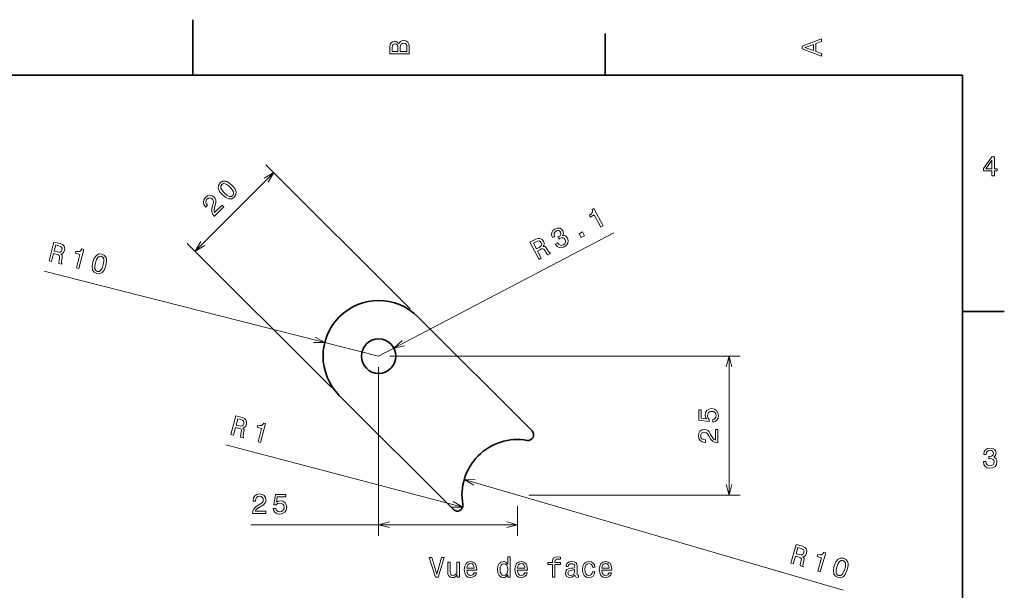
# Model space of a CAD drawing. Extents: x 0 to 297, y 0 to 210.
# Tile 8 of 8: x 117 to 294, y 107 to 210. Entities that reach past the tile are written whole.
import ezdxf

# ---------------------------------------------------------------- set-up
doc = ezdxf.new("R2010")
doc.units = 0

msp = doc.modelspace()

# ---------------------------------------------------------------- linework, layer by layer
at = {"color": 7, "lineweight": 35, "ltscale": 0.25}
msp.add_line((148.5, 200), (148.5, 210), dxfattribs=at)
at = {"color": 7, "lineweight": 35, "ltscale": 0.1875}
for p, q in [((222.699997, 200), (222.699997, 207.5)), ((287, 157.5), (294.5, 157.5))]:
    msp.add_line(p, q, dxfattribs=at)
at = {"color": 7, "lineweight": 35}
for p, q in [((287, 200), (10, 200)), ((287, 10), (287, 200)), ((188.984344, 156.540619), (209.512207, 136.012756)), ((195.370071, 121.870628), (174.842194, 142.398499))]:
    msp.add_line(p, q, dxfattribs=at)
at = {"color": 7, "lineweight": 13, "ltscale": 0.5}
msp.add_line((148.89357, 168.347122), (163.035706, 182.489258), dxfattribs=at)
at = {"color": 7, "lineweight": 13}
for p, q in [((187.570129, 157.954834), (161.62149, 183.903473)), ((181.913269, 149.469559), (224.236389, 171.648315)), ((173.427994, 143.812698), (147.479355, 169.761337)), ((181.913269, 149.469559), (121.74263, 164.766403)), ((183.913269, 149.469559), (246.969437, 149.469559)), ((244.969437, 124.469559), (244.969437, 149.469559)), ((181.913269, 147.469559), (181.913269, 117.144882)), ((197.044357, 122.323669), (154.440887, 133.514862)), ((197.312973, 127.26857), (265.500183, 107.38829)), ((208.913269, 124.469559), (246.969437, 124.469559)), ((158.945358, 119.144882), (206.913269, 119.144882))]:
    msp.add_line(p, q, dxfattribs=at)
at = {"color": 7, "lineweight": 13, "ltscale": 0.133117}
msp.add_line((206.913269, 122.469559), (206.913269, 117.144882), dxfattribs=at)
at = {"color": 7, "lineweight": 13}
for points in [[(185.542007, 205.630417), (185.249496, 205.983429), (185.052811, 206.074219), (184.81073, 206.104477), (184.432495, 206.03891), (184.160156, 205.842224), (183.993729, 205.524506), (183.933212, 205.080704), (183.933212, 203.835022), (187.433212, 203.835022), (187.433212, 205.151306), (187.36261, 205.620331), (187.155838, 205.968307), (186.828018, 206.185165), (186.384216, 206.260818), (186.08667, 206.215424), (185.839554, 206.094391), (185.65799, 205.897705)], [(185.385666, 204.984879), (185.385666, 204.298996), (184.351807, 204.298996), (184.351807, 205.025223), (184.382065, 205.297562), (184.472839, 205.489197), (184.629181, 205.605194), (184.86116, 205.645538), (185.093155, 205.600143), (185.254532, 205.479111), (185.355408, 205.272339)], [(187.014618, 205.095825), (187.014618, 204.298996), (185.809296, 204.298996), (185.809296, 205.050446), (185.844589, 205.368164), (185.9505, 205.595108), (186.132065, 205.731277), (186.394302, 205.776657), (186.671692, 205.731277), (186.863327, 205.605194), (186.979324, 205.393372)], [(261.633209, 203.466858), (261.633209, 203.930847), (260.604401, 204.298996), (260.604401, 205.695969), (261.633209, 206.064133), (261.633209, 206.538193), (258.128174, 205.257217), (258.128174, 204.742798)], [(260.17572, 204.460388), (258.632477, 205), (260.17572, 205.539627)], [(292.277374, 181.916794), (292.731262, 181.916794), (292.731262, 182.784225), (293.23056, 182.784225), (293.23056, 183.187683), (292.731262, 183.187683), (292.731262, 185.341141), (292.272339, 185.341141), (290.739197, 183.228027), (290.739197, 182.784225), (292.277374, 182.784225)], [(291.162842, 183.187683), (292.277374, 184.756134), (292.277374, 183.187683)], [(153.802963, 178.502777), (154.416336, 177.996384), (154.983337, 177.764587), (155.493301, 177.789551), (155.942627, 178.08197), (156.231476, 178.52774), (156.256439, 179.037689), (156.021088, 179.601135), (155.518265, 180.218063), (154.904892, 180.717316), (154.616028, 180.870667), (154.337875, 180.956253), (153.827927, 180.93129), (153.378601, 180.645996), (153.089752, 180.1931), (153.068344, 179.679581), (153.30014, 179.112579)], [(154.145309, 178.845123), (153.74234, 179.305145), (153.52124, 179.704544), (153.499847, 180.04689), (153.674591, 180.350006), (153.974136, 180.521179), (154.316483, 180.499786), (154.715881, 180.278687), (155.175919, 179.875717), (155.582443, 179.412125), (155.803543, 179.012726), (155.824951, 178.67038), (155.650208, 178.37439), (155.350647, 178.196091), (155.008301, 178.217484), (154.608902, 178.438583)], [(152.359406, 174.641403), (154.06044, 176.342422), (153.753754, 176.649109), (152.409332, 175.304688), (152.31662, 175.54718), (152.305908, 175.814636), (152.448563, 176.463669), (152.551971, 176.781052), (152.634003, 177.169769), (152.623291, 177.515671), (152.509186, 177.822357), (152.305908, 178.096954), (151.94574, 178.335876), (151.54277, 178.403625), (151.13623, 178.296646), (150.751099, 178.018494), (150.469376, 177.615524), (150.376648, 177.187592), (150.476501, 176.752533), (150.772491, 176.342422), (150.822418, 176.292496), (151.146927, 176.61702), (151.118408, 176.645538), (150.908005, 176.920135), (150.825989, 177.194733), (150.865204, 177.462189), (151.029251, 177.704681), (151.271744, 177.875854), (151.514236, 177.940033), (151.753174, 177.900818), (151.963562, 177.761734), (152.102646, 177.572723), (152.173965, 177.365906), (152.181107, 177.130539), (152.13118, 176.866638), (152.034897, 176.54213), (151.906509, 175.971558), (151.895813, 175.490128), (152.034897, 175.058624), (152.348709, 174.6521)], [(221.883072, 172.67308), (222.289581, 172.886093), (220.653305, 176.00856), (220.349548, 175.84938), (220.411926, 175.534744), (220.347092, 175.267334), (220.157593, 175.031372), (219.836823, 174.817734), (220.003021, 174.500565), (220.726685, 174.879791)], [(213.709106, 169.630875), (213.725494, 169.599609), (214.021698, 169.208221), (214.400192, 168.996628), (214.83844, 168.964355), (215.315994, 169.117828), (215.740784, 169.437225), (215.986206, 169.81636), (216.0457, 170.246094), (215.915421, 170.690262), (215.741577, 170.935089), (215.530945, 171.098007), (215.283508, 171.179016), (215.00589, 171.187271), (215.169846, 171.580643), (215.071259, 172.018646), (214.821671, 172.33197), (214.491486, 172.494858), (214.092163, 172.496277), (213.632904, 172.329636), (213.268326, 172.047485), (213.063095, 171.689407), (213.02594, 171.271378), (213.176636, 170.820831), (213.193024, 170.789551), (213.590591, 170.997894), (213.476517, 171.302521), (213.48497, 171.568863), (213.60704, 171.792252), (213.847198, 171.975037), (214.098206, 172.06102), (214.317108, 172.056168), (214.499451, 171.95813), (214.647324, 171.773712), (214.721832, 171.533768), (214.691864, 171.33017), (214.551071, 171.142517), (214.310486, 170.982285), (214.133942, 170.895447), (214.318863, 170.542557), (214.533066, 170.666199), (214.835556, 170.773468), (215.101685, 170.776276), (215.318069, 170.667603), (215.482117, 170.463196), (215.568756, 170.17836), (215.539871, 169.918396), (215.397583, 169.690109), (215.146164, 169.507111), (214.841339, 169.404297), (214.565628, 169.430634), (214.323715, 169.577164), (214.120087, 169.846237)], [(210.774063, 166.851578), (211.189499, 167.069275), (210.503616, 168.378113), (210.927994, 168.600494), (211.247711, 168.750961), (211.47702, 168.791428), (211.661484, 168.700195), (211.844269, 168.460052), (212.077286, 168.069717), (212.242188, 167.820206), (212.377731, 167.691956), (212.846771, 167.937744), (212.802292, 168.022614), (212.634003, 168.093857), (212.476547, 168.307404), (212.18309, 168.791336), (211.912857, 169.122299), (211.749252, 169.184601), (211.543976, 169.185211), (211.664124, 169.390518), (211.707275, 169.612411), (211.684677, 169.851089), (211.587418, 170.101898), (211.328247, 170.444351), (211.00209, 170.632141), (210.618317, 170.647385), (210.185852, 170.494781), (209.14949, 169.951691)], [(210.268677, 170.05423), (210.555206, 170.170212), (210.791779, 170.186005), (210.994308, 170.09285), (211.163269, 169.86824), (211.254364, 169.585739), (211.215683, 169.36618), (211.052338, 169.178101), (210.782623, 169.008286), (210.304642, 168.757813), (209.763901, 169.789703)], [(218.346069, 170.819565), (218.962524, 171.142609), (218.613739, 171.808197), (217.997284, 171.485153)], [(122.616653, 166.607819), (123.071213, 166.492264), (123.435287, 167.924377), (123.899628, 167.806335), (124.238037, 167.704681), (124.435699, 167.581573), (124.512009, 167.390457), (124.487572, 167.089661), (124.400177, 166.643555), (124.356186, 166.347717), (124.371353, 166.161728), (124.884567, 166.031265), (124.908173, 166.12413), (124.830551, 166.289566), (124.856064, 166.553665), (124.961014, 167.109802), (124.981064, 167.536606), (124.900955, 167.692261), (124.748596, 167.829865), (124.975174, 167.902359), (125.155518, 168.038635), (125.298172, 168.231323), (125.393356, 168.482925), (125.429306, 168.910889), (125.31208, 169.268524), (125.036713, 169.53627), (124.612961, 169.711639), (123.479004, 169.999924)], [(124.380264, 169.328491), (124.670959, 169.223373), (124.857529, 169.077072), (124.945999, 168.872452), (124.921646, 168.592438), (124.800705, 168.321381), (124.625244, 168.183853), (124.378036, 168.15303), (124.063896, 168.206879), (123.540909, 168.339828), (123.827942, 169.468903)], [(127.530235, 165.358673), (127.975021, 165.24559), (128.843597, 168.66214), (128.51123, 168.746628), (128.347443, 168.47084), (128.120544, 168.315186), (127.821892, 168.26622), (127.440483, 168.321548), (127.352264, 167.974518), (128.144073, 167.773224)], [(130.482346, 166.372208), (130.36058, 165.586197), (130.451141, 164.980362), (130.733215, 164.554794), (131.214203, 164.318039), (131.744995, 164.297592), (132.19606, 164.536758), (132.560074, 165.027023), (132.833359, 165.774521), (132.949005, 166.5569), (132.933167, 166.883545), (132.864578, 167.166367), (132.582489, 167.591934), (132.107635, 167.832336), (131.570724, 167.849152), (131.118408, 167.605087), (130.749512, 167.116058)], [(130.951569, 166.252914), (131.141022, 166.834396), (131.371338, 167.228561), (131.654648, 167.421921), (132.004501, 167.426651), (132.304718, 167.256668), (132.461304, 166.951477), (132.475388, 166.495178), (132.364136, 165.893814), (132.173431, 165.307449), (131.943146, 164.913284), (131.659821, 164.719925), (131.316101, 164.718842), (131.00975, 164.885178), (130.85318, 165.190369), (130.839081, 165.646667)], [(242.05661, 137.586853), (242.470154, 137.6978), (242.792923, 137.944916), (242.994659, 138.308029), (243.070313, 138.772003), (242.979523, 139.281372), (242.732407, 139.679794), (242.339035, 139.931946), (241.834717, 140.027771), (241.365692, 139.942032), (240.997543, 139.699966), (240.760498, 139.321716), (240.674774, 138.83252), (240.735291, 138.454285), (240.901718, 138.161774), (239.958633, 138.302994), (239.958633, 139.836136), (239.54509, 139.836136), (239.54509, 137.965088), (241.401001, 137.687714), (241.401001, 138.091171), (241.163971, 138.383682), (241.078232, 138.756882), (241.133698, 139.079651), (241.29509, 139.326767), (241.542206, 139.483109), (241.859924, 139.538574), (242.177658, 139.483109), (242.424774, 139.321716), (242.581116, 139.0746), (242.636597, 138.756882), (242.601288, 138.489594), (242.485291, 138.282822), (242.303741, 138.131516), (242.05661, 138.055878)], [(155.329483, 135.349304), (155.783112, 135.230148), (156.158539, 136.659317), (156.621918, 136.537598), (156.959518, 136.433273), (157.156204, 136.308609), (157.230988, 136.116898), (157.204163, 135.816299), (157.113235, 135.370895), (157.06691, 135.075409), (157.080597, 134.889313), (157.592758, 134.754776), (157.617096, 134.847458), (157.540787, 135.013504), (157.56839, 135.277405), (157.677765, 135.832672), (157.701187, 136.259308), (157.622314, 136.415604), (157.471054, 136.554413), (157.698196, 136.625092), (157.879623, 136.759949), (158.023804, 136.951492), (158.120972, 137.202332), (158.160309, 137.630005), (158.045929, 137.988556), (157.772675, 138.258469), (157.350342, 138.437195), (156.218704, 138.734467)], [(157.114609, 138.055908), (157.404465, 137.948471), (157.589859, 137.800705), (157.676712, 137.595383), (157.650146, 137.315582), (157.527054, 137.045486), (157.35051, 136.909363), (157.103073, 136.880493), (156.789368, 136.936829), (156.267441, 137.073929), (156.563431, 138.200684)], [(160.233017, 134.061234), (160.67688, 133.944626), (161.57251, 137.354172), (161.240829, 137.441299), (161.074875, 137.166824), (160.846741, 137.01297), (160.547714, 136.96637), (160.166748, 137.024734), (160.075775, 136.678406), (160.865967, 136.47084)], [(242.969437, 133.871002), (242.969437, 136.276627), (242.535721, 136.276627), (242.535721, 134.37532), (242.298691, 134.481232), (242.102005, 134.662781), (241.743927, 135.22258), (241.592636, 135.520142), (241.375778, 135.852982), (241.123627, 136.090027), (240.826065, 136.226181), (240.488174, 136.276627), (240.064545, 136.190887), (239.731689, 135.953857), (239.519867, 135.590744), (239.444229, 135.121719), (239.529968, 134.637573), (239.766998, 134.269409), (240.145233, 134.032379), (240.644516, 133.951691), (240.715118, 133.951691), (240.715118, 134.410629), (240.674774, 134.410629), (240.331833, 134.456009), (240.079666, 134.592178), (239.918289, 134.809036), (239.862808, 135.096497), (239.913239, 135.389008), (240.039322, 135.605865), (240.236008, 135.747086), (240.483124, 135.797516), (240.715118, 135.762207), (240.911804, 135.666382), (241.083282, 135.505005), (241.234573, 135.283112), (241.39595, 134.98555), (241.708633, 134.491318), (242.041489, 134.143341), (242.444946, 133.936569), (242.954315, 133.871002)], [(290.729126, 130.51622), (290.729126, 130.480911), (290.809814, 129.996765), (291.046844, 129.633652), (291.420044, 129.401657), (291.914276, 129.315933), (292.438782, 129.401657), (292.832153, 129.623566), (293.08429, 129.976593), (293.175079, 130.430481), (293.134735, 130.728027), (293.023773, 130.970108), (292.842224, 131.156708), (292.600159, 131.292877), (292.927948, 131.565216), (293.043945, 131.998932), (292.968292, 132.392303), (292.751434, 132.68985), (292.398407, 132.87645), (291.914276, 132.942017), (291.460388, 132.861313), (291.112396, 132.63942), (290.885468, 132.286392), (290.809814, 131.817368), (290.809814, 131.782074), (291.258636, 131.782074), (291.299011, 132.104828), (291.430115, 132.336823), (291.641937, 132.478027), (291.939484, 132.528473), (292.201721, 132.488113), (292.393372, 132.382217), (292.509369, 132.210739), (292.554749, 131.97876), (292.509369, 131.731628), (292.388336, 131.565216), (292.176514, 131.46434), (291.889069, 131.434082), (291.692383, 131.439133), (291.692383, 131.04071), (291.939484, 131.050797), (292.257202, 131.005417), (292.494232, 130.884369), (292.635468, 130.687683), (292.685883, 130.430481), (292.630402, 130.13797), (292.484161, 129.921112), (292.252167, 129.784943), (291.944519, 129.739563), (291.626801, 129.789993), (291.394806, 129.941284), (291.248566, 130.183365), (291.193085, 130.51622)], [(159.232819, 121.144882), (161.638443, 121.144882), (161.638443, 121.578606), (159.737137, 121.578606), (159.843048, 121.815636), (160.024612, 122.012321), (160.584412, 122.370392), (160.881958, 122.521683), (161.214813, 122.738548), (161.451843, 122.990707), (161.588013, 123.288254), (161.638443, 123.626152), (161.552704, 124.049789), (161.315674, 124.382637), (160.95256, 124.594452), (160.483536, 124.670105), (159.99939, 124.584366), (159.631241, 124.347336), (159.394196, 123.969093), (159.313507, 123.469818), (159.313507, 123.399208), (159.772446, 123.399208), (159.772446, 123.439552), (159.817841, 123.782494), (159.95401, 124.034653), (160.170868, 124.196037), (160.458328, 124.251511), (160.750824, 124.20108), (160.967697, 124.074997), (161.108902, 123.878311), (161.159332, 123.631195), (161.124023, 123.399208), (161.028214, 123.202522), (160.866821, 123.031052), (160.644928, 122.879761), (160.347382, 122.718369), (159.853134, 122.405693), (159.505157, 122.072838), (159.298386, 121.66938), (159.232819, 121.160019)], [(162.948669, 122.057709), (163.059616, 121.644165), (163.306732, 121.321396), (163.669846, 121.119667), (164.133835, 121.044022), (164.643188, 121.134796), (165.041611, 121.38192), (165.293777, 121.775291), (165.389587, 122.27961), (165.303864, 122.748634), (165.061783, 123.116791), (164.683533, 123.353821), (164.194351, 123.439552), (163.816101, 123.379036), (163.52359, 123.212608), (163.66481, 124.155693), (165.197952, 124.155693), (165.197952, 124.569237), (163.326904, 124.569237), (163.04953, 122.713333), (163.452988, 122.713333), (163.745499, 122.950363), (164.118698, 123.036095), (164.441467, 122.980621), (164.688583, 122.819237), (164.844925, 122.572121), (164.900406, 122.254395), (164.844925, 121.936676), (164.683533, 121.689552), (164.436417, 121.533218), (164.118698, 121.477737), (163.85141, 121.513046), (163.644638, 121.629036), (163.493347, 121.810593), (163.417694, 122.057709)], [(256.061584, 112.223427), (256.511841, 112.092148), (256.925446, 113.51075), (257.385406, 113.376648), (257.720093, 113.263306), (257.913361, 113.133415), (257.982971, 112.939758), (257.94812, 112.639984), (257.845276, 112.197182), (257.791016, 111.903061), (257.799744, 111.71666), (258.308105, 111.568443), (258.33493, 111.660431), (258.263092, 111.828461), (258.29776, 112.091522), (258.421967, 112.643669), (258.456818, 113.069519), (258.382172, 113.227875), (258.23468, 113.370682), (258.463654, 113.435257), (258.648621, 113.565193), (258.797882, 113.752815), (258.901733, 114.000954), (258.952515, 114.427414), (258.847778, 114.788902), (258.581879, 115.066048), (258.16449, 115.256035), (257.041229, 115.583527)], [(257.91864, 114.881195), (258.205505, 114.766037), (258.386871, 114.61335), (258.468201, 114.405777), (258.434113, 114.126785), (258.303833, 113.860085), (258.123688, 113.728745), (257.87558, 113.706528), (257.563477, 113.771248), (257.045441, 113.922287), (257.371521, 115.04071)], [(260.928833, 110.804367), (261.369415, 110.675903), (262.35611, 114.060211), (262.026886, 114.156204), (261.853638, 113.886276), (261.62146, 113.738586), (261.321289, 113.700027), (260.942017, 113.76857), (260.841797, 113.42482), (261.62616, 113.196136)], [(193.254715, 113.226143), (192.377182, 110.245598), (191.474457, 113.226143), (190.995346, 113.226143), (192.125031, 109.7211), (192.629349, 109.7211), (193.73381, 113.226143)], [(196.457153, 112.429314), (196.013351, 112.429314), (196.013351, 110.865913), (195.962921, 110.5028), (195.816666, 110.240555), (195.589722, 110.07917), (195.292175, 110.02874), (195.055145, 110.069084), (194.903839, 110.190117), (194.818115, 110.396889), (194.797943, 110.6894), (194.797943, 112.429314), (194.354126, 112.429314), (194.354126, 110.649055), (194.369263, 110.290985), (194.465088, 109.993431), (194.757599, 109.7211), (195.226608, 109.625282), (195.478775, 109.660583), (195.695633, 109.751358), (195.882233, 109.9077), (196.033524, 110.134644), (196.033524, 109.7211), (196.457153, 109.7211)], [(197.79361, 110.946602), (199.568832, 110.946602), (199.573868, 111.153374), (199.493179, 111.733345), (199.271286, 112.167068), (198.918259, 112.429314), (198.449234, 112.525131), (197.990295, 112.424271), (197.637268, 112.141846), (197.410324, 111.682915), (197.329636, 111.077728), (197.405289, 110.457413), (197.632233, 110.003517), (197.980209, 109.7211), (198.434113, 109.625282), (198.827484, 109.690842), (199.150238, 109.862312), (199.387268, 110.134644), (199.523438, 110.497757), (199.084686, 110.497757), (198.993896, 110.296028), (198.862778, 110.14473), (198.489578, 110.023697), (198.202118, 110.07917), (197.98526, 110.255684), (197.84404, 110.543144), (197.79361, 110.931473)], [(197.79361, 111.319801), (197.849091, 111.667786), (197.98526, 111.924988), (198.192032, 112.081329), (198.464371, 112.136803), (198.731659, 112.081329), (198.938431, 111.924988), (199.064514, 111.667786), (199.109894, 111.319801)], [(205.141602, 110.139687), (205.141602, 109.7211), (205.585403, 109.7211), (205.585403, 113.34214), (205.146637, 113.34214), (205.146637, 112.01577), (204.808746, 112.399055), (204.601974, 112.48983), (204.364944, 112.525131), (203.936264, 112.424271), (203.603409, 112.141846), (203.386551, 111.687958), (203.310913, 111.077728), (203.386551, 110.467499), (203.603409, 110.00856), (203.936264, 109.7211), (204.364944, 109.625282), (204.601974, 109.660583), (204.813782, 109.751358)], [(204.440582, 112.126717), (204.733093, 112.056114), (204.955002, 111.859428), (205.086121, 111.531616), (205.136551, 111.077728), (205.086121, 110.618797), (204.955002, 110.290985), (204.733093, 110.089256), (204.440582, 110.023697), (204.163208, 110.089256), (203.951401, 110.290985), (203.810181, 110.62384), (203.764801, 111.077728), (203.810181, 111.526573), (203.951401, 111.854385), (204.163208, 112.056114)], [(206.901688, 110.946602), (208.676895, 110.946602), (208.681946, 111.153374), (208.601257, 111.733345), (208.379349, 112.167068), (208.026321, 112.429314), (207.557312, 112.525131), (207.098373, 112.424271), (206.745346, 112.141846), (206.518402, 111.682915), (206.437714, 111.077728), (206.513351, 110.457413), (206.740295, 110.003517), (207.088287, 109.7211), (207.542175, 109.625282), (207.935547, 109.690842), (208.258316, 109.862312), (208.495346, 110.134644), (208.631516, 110.497757), (208.192749, 110.497757), (208.101974, 110.296028), (207.970856, 110.14473), (207.597656, 110.023697), (207.310181, 110.07917), (207.093323, 110.255684), (206.952118, 110.543144), (206.901688, 110.931473)], [(206.901688, 111.319801), (206.957153, 111.667786), (207.093323, 111.924988), (207.300095, 112.081329), (207.572433, 112.136803), (207.839722, 112.081329), (208.046494, 111.924988), (208.172577, 111.667786), (208.217972, 111.319801)], [(213.200684, 111.960297), (213.200684, 109.7211), (213.644485, 109.7211), (213.644485, 111.960297), (214.653122, 111.960297), (214.653122, 112.338531), (213.644485, 112.338531), (213.644485, 112.504959), (213.679779, 112.706688), (213.795776, 112.842857), (213.992462, 112.923546), (214.274887, 112.953812), (214.653122, 112.93364), (214.653122, 113.316925), (214.174011, 113.34214), (213.740295, 113.296745), (213.437714, 113.160583), (213.256149, 112.923546), (213.200684, 112.585655), (213.200684, 112.338531), (212.388718, 112.338531), (212.388718, 111.960297)], [(217.230209, 110.074127), (217.230209, 110.058998), (217.255432, 109.887527), (217.331085, 109.766487), (217.648804, 109.67067), (217.89592, 109.711014), (217.89592, 110.053955), (217.790009, 110.038826), (217.648804, 110.104385), (217.623581, 110.306114), (217.623581, 111.70813), (217.563065, 112.0662), (217.386551, 112.318359), (217.078918, 112.469658), (216.645203, 112.525131), (216.221573, 112.464615), (215.90889, 112.293144), (215.712204, 112.025856), (215.646637, 111.672829), (215.646637, 111.64257), (216.045059, 111.64257), (216.080353, 111.854385), (216.191315, 112.005684), (216.372864, 112.096458), (216.630066, 112.13176), (216.877197, 112.106544), (217.053696, 112.030899), (217.159607, 111.899773), (217.194916, 111.718216), (217.174744, 111.506401), (217.094055, 111.400497), (216.892319, 111.35006), (216.514069, 111.309715), (216.080353, 111.218941), (215.77272, 111.057556), (215.591171, 110.805397), (215.53569, 110.432198), (215.586121, 110.099342), (215.742462, 109.852226), (215.994629, 109.695885), (216.342606, 109.640411), (216.81163, 109.746315)], [(220.382233, 111.531616), (220.820984, 111.531616), (220.730209, 111.935074), (220.513351, 112.2528), (220.175461, 112.449486), (219.736694, 112.525131), (219.252548, 112.424271), (218.884399, 112.141846), (218.652405, 111.682915), (218.571716, 111.067642), (218.647369, 110.457413), (218.874298, 110.003517), (219.232376, 109.7211), (219.721573, 109.625282), (220.155289, 109.700928), (220.493179, 109.912743), (220.725174, 110.245598), (220.826035, 110.6894), (220.402405, 110.6894), (220.326752, 110.406982), (220.185547, 110.19516), (219.98381, 110.064041), (219.736694, 110.023697), (219.429062, 110.089256), (219.207153, 110.290985), (219.070984, 110.618797), (219.025604, 111.082771), (219.070984, 111.536659), (219.212204, 111.864471), (219.439148, 112.0662), (219.736694, 112.136803), (219.998947, 112.091415), (220.195633, 111.975426), (220.326752, 111.783783)], [(222.081802, 110.946602), (223.85701, 110.946602), (223.862061, 111.153374), (223.781372, 111.733345), (223.559464, 112.167068), (223.206436, 112.429314), (222.737411, 112.525131), (222.278488, 112.424271), (221.925461, 112.141846), (221.698517, 111.682915), (221.617828, 111.077728), (221.693466, 110.457413), (221.92041, 110.003517), (222.268402, 109.7211), (222.72229, 109.625282), (223.115662, 109.690842), (223.438431, 109.862312), (223.675461, 110.134644), (223.81163, 110.497757), (223.372864, 110.497757), (223.282089, 110.296028), (223.15097, 110.14473), (222.777771, 110.023697), (222.490295, 110.07917), (222.273438, 110.255684), (222.132233, 110.543144), (222.081802, 110.931473)], [(222.081802, 111.319801), (222.137268, 111.667786), (222.273438, 111.924988), (222.480209, 112.081329), (222.752548, 112.136803), (223.019836, 112.081329), (223.226608, 111.924988), (223.352692, 111.667786), (223.398071, 111.319801)], [(263.914368, 111.714752), (263.76535, 110.933441), (263.834808, 110.324829), (264.101959, 109.889725), (264.574432, 109.636406), (265.104187, 109.597527), (265.563293, 109.820892), (265.944092, 110.298218), (266.243195, 111.035767), (266.385925, 111.813652), (266.38147, 112.140656), (266.322723, 112.42569), (266.055603, 112.860794), (265.589355, 113.117554), (265.053375, 113.153), (264.592834, 112.924789), (264.207184, 112.448875)], [(264.37915, 111.579239), (264.588684, 112.153786), (264.83255, 112.539719), (265.122406, 112.723114), (265.472198, 112.715691), (265.766357, 112.535378), (265.912231, 112.22493), (265.910461, 111.768417), (265.778381, 111.17128), (265.567444, 110.591896), (265.323608, 110.205963), (265.033722, 110.022568), (264.690186, 110.033417), (264.389771, 110.210304), (264.243896, 110.520752), (264.245667, 110.977264)], [(217.179779, 110.669228), (217.119263, 110.406982), (216.957886, 110.205246), (216.715805, 110.074127), (216.418259, 110.02874), (216.226608, 110.053955), (216.090439, 110.134644), (216.004715, 110.275856), (215.979492, 110.472542), (215.999664, 110.649055), (216.080353, 110.775131), (216.403122, 110.916344), (216.81163, 110.97686), (217.179779, 111.0979)]]:
    msp.add_lwpolyline(points, close=True, dxfattribs=at)
for points in [[(162.035706, 180.757217), (163.035706, 182.489258), (161.30365, 181.489258)], [(149.89357, 170.079178), (148.89357, 168.347122), (150.62561, 169.347122)], [(170.221725, 151.90773), (172.221558, 151.933426), (170.476791, 152.911087)], [(186.129959, 152.263657), (184.659088, 150.908463), (186.610504, 151.346664)], [(245.487076, 147.537704), (244.969437, 149.469559), (244.451797, 147.537704)], [(199.3125, 127.224785), (197.312973, 127.26857), (199.02272, 126.230896)], [(244.451797, 126.401413), (244.969437, 124.469559), (245.487076, 126.401413)], [(195.044388, 122.313828), (197.044357, 122.323669), (195.307404, 123.31514)], [(183.845123, 119.662521), (181.913269, 119.144882), (183.845123, 118.627251)], [(204.981415, 118.627251), (206.913269, 119.144882), (204.981415, 119.662521)]]:
    msp.add_lwpolyline(points, dxfattribs=at)
at = {"color": 7, "lineweight": 35}
msp.add_circle((181.913269, 149.469559), 3.1, dxfattribs=at)
for centre, radius, start, end in [((181.913269, 149.469559), 10, 45.000001, 225), ((208.805099, 135.305649), 1, 260.096804, 45.000001), ((206.913269, 124.469559), 10, 80.096802, 189.903196), ((196.077179, 122.577736), 1, 225, 9.903198)]:
    msp.add_arc(centre, radius, start, end, dxfattribs=at)

doc.saveas('drawing.dxf')
